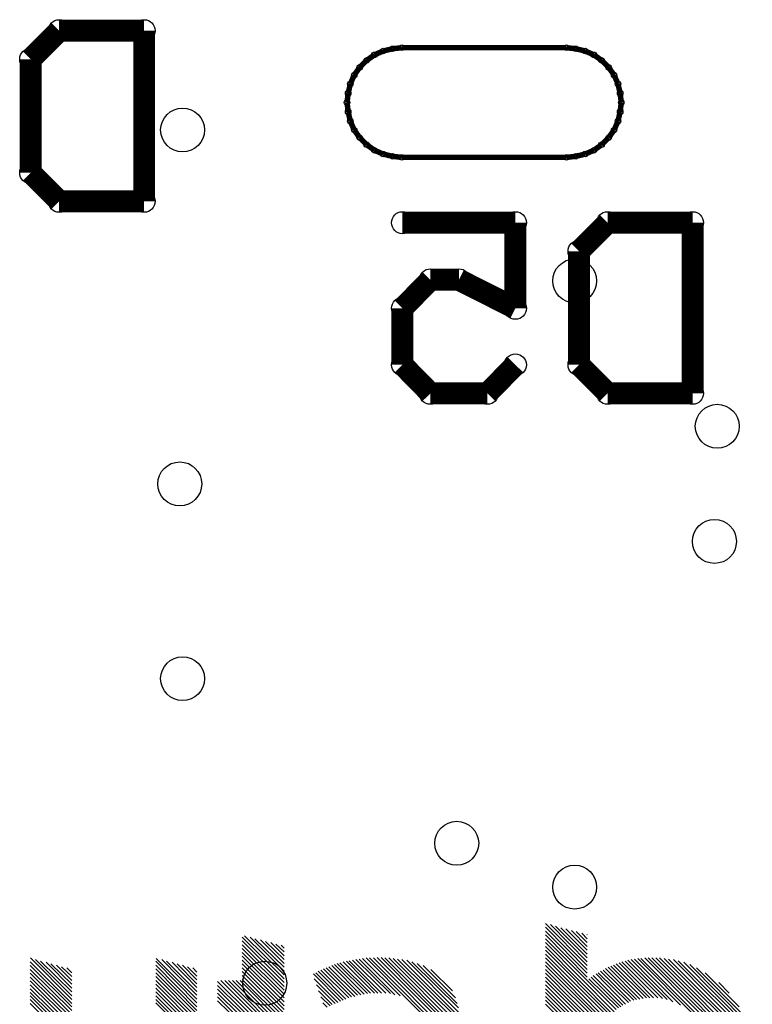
# Model space of a CAD drawing. Extents: x 0 to 23.8, y 0 to 22.7.
# Tile 10 of 14: x 5.8 to 9.2, y 15.2 to 19.7. Entities that reach past the tile are written whole.
import ezdxf

# ---------------------------------------------------------------- set-up
doc = ezdxf.new("R2010")
doc.units = 0
doc.layers.get('0').update_dxf_attribs({"linetype": 'CONTINUOUS'})
for name, color, linetype in [('XIAOESP32C3_GBO', 7, 'CONTINUOUS'), ('XIAOESP32C3_GBS', 6, 'CONTINUOUS'), ('XIAOESP32C3_TXT', 14, 'CONTINUOUS')]:
    doc.layers.add(name, color=color, linetype=linetype)

# ---------------------------------------------------------------- blocks, each defined once
blk = doc.blocks.new('ROUND_1')
blk.add_circle((0, 0), 0.0127)
blk = doc.blocks.new('ROUND_2')
blk.add_circle((0, 0), 0.0508)
blk = doc.blocks.new('ROUND_3')
blk.add_circle((0, 0), 0)
blk = doc.blocks.new('ROUND_24')
blk.add_circle((0, 0), 0.1016)

msp = doc.modelspace()

# ---------------------------------------------------------------- linework, layer by layer
at = {"layer": 'XIAOESP32C3_GBO'}
for points, const_width in [([(5.8166, 19.52752), (5.94868, 19.6596)], 0.1016), ([(5.94868, 19.6596), (6.34238, 19.6596)], 0.1016), ([(6.34238, 19.6596), (6.34238, 18.86966)], 0.1016), ([(5.8166, 19.00174), (5.8166, 19.52752)], 0.1016), ([(7.40918, 19.54784), (7.37362, 19.52244)], 0.0254), ([(7.44982, 19.56562), (7.40918, 19.54784)], 0.0254), ([(7.493, 19.57578), (7.44982, 19.56562)], 0.0254), ([(7.53618, 19.58086), (7.493, 19.57578)], 0.0254), ([(8.29818, 19.58086), (7.53618, 19.58086)], 0.0254), ([(8.34136, 19.57578), (8.29818, 19.58086)], 0.0254), ([(8.38454, 19.56562), (8.34136, 19.57578)], 0.0254), ([(8.42518, 19.54784), (8.38454, 19.56562)], 0.0254), ([(8.46074, 19.52244), (8.42518, 19.54784)], 0.0254), ([(7.37362, 19.52244), (7.3406, 19.48942)], 0.0254), ([(8.49376, 19.48942), (8.46074, 19.52244)], 0.0254), ([(7.3152, 19.45386), (7.29742, 19.41322)], 0.0254), ([(7.3406, 19.48942), (7.3152, 19.45386)], 0.0254), ([(8.51916, 19.45386), (8.49376, 19.48942)], 0.0254), ([(8.53694, 19.41322), (8.51916, 19.45386)], 0.0254), ([(7.29742, 19.41322), (7.28726, 19.37004)], 0.0254), ([(8.5471, 19.37004), (8.53694, 19.41322)], 0.0254), ([(7.28726, 19.37004), (7.28218, 19.32686)], 0.0254), ([(8.55218, 19.32686), (8.5471, 19.37004)], 0.0254), ([(7.28218, 19.32686), (7.28726, 19.28368)], 0.0254), ([(8.5471, 19.28368), (8.55218, 19.32686)], 0.0254), ([(7.28726, 19.28368), (7.29742, 19.2405)], 0.0254), ([(8.53694, 19.2405), (8.5471, 19.28368)], 0.0254), ([(7.29742, 19.2405), (7.3152, 19.19986)], 0.0254), ([(8.51916, 19.19986), (8.53694, 19.2405)], 0.0254), ([(7.3152, 19.19986), (7.3406, 19.1643)], 0.0254), ([(8.49376, 19.1643), (8.51916, 19.19986)], 0.0254), ([(7.3406, 19.1643), (7.37362, 19.13128)], 0.0254), ([(7.37362, 19.13128), (7.40918, 19.10588)], 0.0254), ([(8.42518, 19.10588), (8.46074, 19.13128)], 0.0254), ([(8.46074, 19.13128), (8.49376, 19.1643)], 0.0254), ([(7.40918, 19.10588), (7.44982, 19.0881)], 0.0254), ([(7.44982, 19.0881), (7.493, 19.07794)], 0.0254), ([(8.34136, 19.07794), (8.38454, 19.0881)], 0.0254), ([(8.38454, 19.0881), (8.42518, 19.10588)], 0.0254), ([(7.493, 19.07794), (7.53618, 19.07286)], 0.0254), ([(7.53618, 19.07286), (8.29818, 19.07286)], 0.0254), ([(8.29818, 19.07286), (8.34136, 19.07794)], 0.0254), ([(5.94868, 18.86966), (5.8166, 19.00174)], 0.1016), ([(6.34238, 18.86966), (5.94868, 18.86966)], 0.1016), ([(7.53872, 18.7706), (8.06196, 18.7706)], 0.1016), ([(8.06196, 18.7706), (8.06196, 18.37436)], 0.1016), ([(8.3566, 18.63852), (8.48868, 18.7706)], 0.1016), ([(8.48868, 18.7706), (8.88238, 18.7706)], 0.1016), ([(8.88238, 18.7706), (8.88238, 17.98066)], 0.1016), ([(8.3566, 18.11274), (8.3566, 18.63852)], 0.1016), ([(7.66826, 18.50644), (7.53872, 18.37436)], 0.1016), ([(7.80034, 18.50644), (7.66826, 18.50644)], 0.1016), ([(8.06196, 18.37436), (7.80034, 18.50644)], 0.1016), ([(7.53872, 18.37436), (7.53872, 18.11274)], 0.1016), ([(7.53872, 18.11274), (7.66826, 17.98066)], 0.1016), ([(7.93242, 17.98066), (8.06196, 18.11274)], 0.1016), ([(8.48868, 17.98066), (8.3566, 18.11274)], 0.1016), ([(7.66826, 17.98066), (7.93242, 17.98066)], 0.1016), ([(8.88238, 17.98066), (8.48868, 17.98066)], 0.1016)]:
    msp.add_lwpolyline(points, dxfattribs=dict(at, const_width=const_width))
for points in [[(8.3947, 15.33144), (8.20166, 15.52702)], [(8.20166, 15.50924), (8.3947, 15.31366)], [(8.22452, 15.52194), (8.3947, 15.34922)], [(8.3947, 15.367), (8.24738, 15.51432)], [(8.27278, 15.5067), (8.3947, 15.38478)], [(8.3947, 15.40256), (8.29564, 15.50162)], [(6.79704, 15.46352), (6.99008, 15.27048)], [(6.99008, 15.28826), (6.8072, 15.4686)], [(6.8326, 15.46352), (6.99008, 15.30604)], [(6.99008, 15.32382), (6.85546, 15.4559)], [(8.3947, 15.29588), (8.20166, 15.49146)], [(8.20166, 15.47368), (8.3947, 15.2781)], [(8.52932, 15.12824), (8.20166, 15.4559)], [(8.32104, 15.494), (8.3947, 15.42034)], [(8.3947, 15.43812), (8.3439, 15.48892)], [(8.3693, 15.4813), (8.3947, 15.4559)], [(8.3947, 15.47368), (8.39216, 15.47622)], [(6.99008, 15.2527), (6.79704, 15.44574)], [(6.79704, 15.42796), (6.99008, 15.23492)], [(6.99008, 15.21714), (6.79704, 15.41018)], [(6.88086, 15.45082), (6.99008, 15.3416)], [(6.99008, 15.35938), (6.90372, 15.4432)], [(6.92912, 15.43812), (6.99008, 15.37716)], [(6.99008, 15.39494), (6.95198, 15.4305)], [(6.97738, 15.42542), (6.99008, 15.41272)], [(8.20166, 15.43812), (8.51916, 15.11808)], [(8.509, 15.11046), (8.20166, 15.42034)], [(5.8166, 15.367), (6.0071, 15.17396)], [(6.58622, 15.1765), (6.39826, 15.36446)], [(6.79704, 15.3924), (6.99008, 15.19936)], [(6.99008, 15.18158), (6.79704, 15.37462)], [(7.33806, 15.36192), (7.50316, 15.19682)], [(7.52856, 15.19174), (7.3533, 15.36446)], [(7.37108, 15.367), (7.76478, 14.97076)], [(7.7724, 14.98092), (7.38632, 15.367)], [(7.4041, 15.367), (7.77748, 14.99362)], [(7.7851, 15.00632), (7.42188, 15.36954)], [(7.43966, 15.36954), (7.78764, 15.01902)], [(7.79272, 15.03172), (7.45744, 15.367)], [(7.47522, 15.367), (7.79526, 15.04696)], [(7.7978, 15.0622), (7.49554, 15.36446)], [(7.51586, 15.36192), (7.80034, 15.07998)], [(8.20166, 15.40256), (8.50138, 15.10284)], [(8.49376, 15.09268), (8.20166, 15.38478)], [(8.20166, 15.367), (8.4836, 15.08252)], [(8.8265, 15.14856), (8.61314, 15.36192)], [(8.62838, 15.36446), (9.15162, 14.83868)], [(9.15416, 14.85392), (8.64362, 15.36446)], [(8.6614, 15.367), (9.1567, 14.86916)], [(9.15924, 14.88694), (8.67664, 15.367)], [(8.69442, 15.367), (9.15924, 14.90218)], [(9.15924, 14.91996), (8.7122, 15.367)], [(8.72998, 15.367), (9.15924, 14.93774)], [(9.15924, 14.95806), (8.7503, 15.36446)], [(8.77062, 15.36192), (9.1567, 14.97584)], [(6.0071, 15.15618), (5.81406, 15.34922)], [(5.81406, 15.33144), (6.0071, 15.14094)], [(6.0071, 15.19174), (5.83946, 15.35938)], [(5.86232, 15.35176), (6.0071, 15.20952)], [(6.0071, 15.2273), (5.88772, 15.34668)], [(5.91058, 15.33906), (6.0071, 15.24508)], [(6.0071, 15.26286), (5.93598, 15.33398)], [(5.95884, 15.32636), (6.0071, 15.28064)], [(6.0071, 15.29842), (5.98424, 15.32128)], [(6.39572, 15.35176), (6.58622, 15.15872)], [(6.58622, 15.14094), (6.39572, 15.33398)], [(6.39572, 15.3162), (6.58622, 15.12316)], [(6.42366, 15.35938), (6.58622, 15.19428)], [(6.58622, 15.21206), (6.44652, 15.35176)], [(6.47192, 15.34668), (6.58622, 15.22984)], [(6.58622, 15.24762), (6.49478, 15.33906)], [(6.52018, 15.33398), (6.58622, 15.2654)], [(6.58622, 15.28318), (6.54304, 15.32636)], [(6.56844, 15.32128), (6.58622, 15.30096)], [(6.79704, 15.35684), (6.99008, 15.1638)], [(6.99008, 15.14602), (6.79704, 15.33906)], [(6.79704, 15.32128), (6.99008, 15.12824)], [(7.17296, 15.3162), (7.3025, 15.18666)], [(7.31774, 15.1892), (7.18566, 15.32128)], [(7.19836, 15.32636), (7.33044, 15.19428)], [(7.34568, 15.19682), (7.21106, 15.33144)], [(7.22376, 15.33652), (7.36092, 15.19936)], [(7.37616, 15.2019), (7.23646, 15.3416)], [(7.24916, 15.34414), (7.3914, 15.20444)], [(7.40918, 15.20444), (7.2644, 15.34922)], [(7.27964, 15.35176), (7.42442, 15.20444)], [(7.4422, 15.20444), (7.29234, 15.3543)], [(7.30758, 15.35684), (7.46252, 15.20444)], [(7.48284, 15.2019), (7.32282, 15.35938)], [(7.80034, 15.09522), (7.53618, 15.35938)], [(7.55904, 15.35684), (7.7978, 15.11554)], [(7.7978, 15.13586), (7.5819, 15.34922)], [(7.6073, 15.3416), (7.79272, 15.15618)], [(7.7851, 15.18158), (7.63524, 15.33144)], [(8.47598, 15.07236), (8.20166, 15.34922)], [(8.20166, 15.33144), (8.4709, 15.0622)], [(8.6233, 15.17396), (8.47852, 15.31874)], [(8.49122, 15.32382), (8.63854, 15.1765)], [(8.65378, 15.17904), (8.50392, 15.3289)], [(8.51662, 15.33398), (8.66902, 15.18158)], [(8.68426, 15.18158), (8.52932, 15.33906)], [(8.54202, 15.34414), (8.70204, 15.18158)], [(8.72236, 15.18158), (8.55472, 15.34922)], [(8.56996, 15.35176), (8.74268, 15.17904)], [(8.76554, 15.17396), (8.58266, 15.35684)], [(8.5979, 15.35938), (8.79094, 15.1638)], [(9.15162, 14.9987), (8.79348, 15.35938)], [(8.81634, 15.3543), (9.14908, 15.02156)], [(9.14146, 15.04442), (8.84174, 15.34668)], [(8.86968, 15.33652), (9.1313, 15.07236)], [(9.1186, 15.10284), (8.90016, 15.32128)], [(6.0071, 15.12316), (5.81406, 15.31366)], [(5.81406, 15.29588), (6.0071, 15.10538)], [(6.0071, 15.0876), (5.81406, 15.2781)], [(6.58622, 15.10792), (6.39572, 15.29842)], [(6.39572, 15.28064), (6.58622, 15.09014)], [(6.99008, 15.11046), (6.79704, 15.3035)], [(6.79704, 15.28572), (6.99008, 15.09268)], [(7.12724, 15.29334), (7.2517, 15.16634)], [(7.239, 15.16126), (7.12978, 15.27048)], [(7.2644, 15.17142), (7.1374, 15.29842)], [(7.14756, 15.30604), (7.2771, 15.1765)], [(7.2898, 15.18158), (7.16026, 15.31112)], [(7.76986, 15.2146), (7.6708, 15.31366)], [(8.46328, 15.05204), (8.20166, 15.31366)], [(8.20166, 15.29588), (8.45566, 15.03934)], [(8.45058, 15.02918), (8.20166, 15.2781)], [(8.40232, 15.27048), (8.53948, 15.13586)], [(8.54964, 15.14094), (8.41248, 15.2781)], [(8.42264, 15.28572), (8.5598, 15.14856)], [(8.5725, 15.15364), (8.43534, 15.29334)], [(8.4455, 15.29842), (8.5852, 15.16126)], [(8.59536, 15.16634), (8.45566, 15.30604)], [(8.46836, 15.31112), (8.6106, 15.17142)], [(8.9408, 15.29842), (9.09828, 15.14094)], [(5.81406, 15.26032), (6.0071, 15.06982)], [(6.0071, 15.05204), (5.81406, 15.24254)], [(5.81406, 15.22476), (6.0071, 15.03426)], [(6.39572, 15.26286), (6.58622, 15.07236)], [(6.58622, 15.05458), (6.39572, 15.24508)], [(6.39572, 15.2273), (6.58622, 15.0368)], [(6.68274, 15.25778), (6.99008, 14.95298)], [(6.99008, 14.9352), (6.68274, 15.24)], [(6.99008, 14.97076), (6.69798, 15.26286)], [(6.71576, 15.26286), (6.99008, 14.98854)], [(6.99008, 15.00378), (6.73354, 15.26286)], [(6.75132, 15.26286), (6.99008, 15.02156)], [(6.99008, 15.03934), (6.7691, 15.26286)], [(6.78688, 15.26286), (6.99008, 15.05712)], [(6.99008, 15.0749), (6.79704, 15.26794)], [(7.13994, 15.24254), (7.2263, 15.15618)], [(8.20166, 15.26032), (8.4455, 15.01648)], [(8.44042, 15.00378), (8.20166, 15.24254)], [(8.20166, 15.22476), (8.43534, 14.98854)], [(9.05256, 15.20444), (9.0043, 15.2527)], [(6.0071, 15.01648), (5.81406, 15.20698)], [(5.81406, 15.19174), (6.0071, 14.9987)], [(6.58622, 15.01902), (6.39572, 15.20952)], [(6.39572, 15.19174), (6.58622, 15.00124)], [(6.68274, 15.22222), (6.99008, 14.91742)], [(6.99008, 14.89964), (6.68274, 15.20444)], [(6.68274, 15.18666), (6.99008, 14.88186)], [(7.2136, 15.1511), (7.1501, 15.2146)], [(7.16026, 15.18666), (7.20344, 15.14602)], [(8.4328, 14.97584), (8.20166, 15.20698)], [(8.20166, 15.1892), (8.43026, 14.9606)], [(6.0071, 14.98092), (5.81406, 15.17396)], [(5.81406, 15.15618), (6.0071, 14.96314)], [(6.58622, 14.98346), (6.39572, 15.17396)], [(6.39572, 15.15872), (6.58622, 14.96568)], [(6.78434, 15.06982), (6.68274, 15.16888)], [(7.19074, 15.1384), (7.17042, 15.15872)], [(8.42772, 14.94536), (8.20166, 15.17142)], [(8.20166, 15.15364), (8.42518, 14.93012)]]:
    msp.add_lwpolyline(points, dxfattribs=at)
at = {"layer": 'XIAOESP32C3_GBS', "const_width": 0.0254}
for points in [[(7.40918, 19.54784), (7.37362, 19.52244)], [(7.44982, 19.56562), (7.40918, 19.54784)], [(7.493, 19.57578), (7.44982, 19.56562)], [(7.53618, 19.58086), (7.493, 19.57578)], [(8.29818, 19.58086), (7.53618, 19.58086)], [(8.34136, 19.57578), (8.29818, 19.58086)], [(8.38454, 19.56562), (8.34136, 19.57578)], [(8.42518, 19.54784), (8.38454, 19.56562)], [(8.46074, 19.52244), (8.42518, 19.54784)], [(7.37362, 19.52244), (7.3406, 19.48942)], [(8.49376, 19.48942), (8.46074, 19.52244)], [(7.3152, 19.45386), (7.29742, 19.41322)], [(7.3406, 19.48942), (7.3152, 19.45386)], [(8.51916, 19.45386), (8.49376, 19.48942)], [(8.53694, 19.41322), (8.51916, 19.45386)], [(7.29742, 19.41322), (7.28726, 19.37004)], [(8.5471, 19.37004), (8.53694, 19.41322)], [(7.28726, 19.37004), (7.28218, 19.32686)], [(8.55218, 19.32686), (8.5471, 19.37004)], [(7.28218, 19.32686), (7.28726, 19.28368)], [(8.5471, 19.28368), (8.55218, 19.32686)], [(7.28726, 19.28368), (7.29742, 19.2405)], [(8.53694, 19.2405), (8.5471, 19.28368)], [(7.29742, 19.2405), (7.3152, 19.19986)], [(8.51916, 19.19986), (8.53694, 19.2405)], [(7.3152, 19.19986), (7.3406, 19.1643)], [(8.49376, 19.1643), (8.51916, 19.19986)], [(7.3406, 19.1643), (7.37362, 19.13128)], [(7.37362, 19.13128), (7.40918, 19.10588)], [(8.42518, 19.10588), (8.46074, 19.13128)], [(8.46074, 19.13128), (8.49376, 19.1643)], [(7.40918, 19.10588), (7.44982, 19.0881)], [(7.44982, 19.0881), (7.493, 19.07794)], [(8.34136, 19.07794), (8.38454, 19.0881)], [(8.38454, 19.0881), (8.42518, 19.10588)], [(7.493, 19.07794), (7.53618, 19.07286)], [(7.53618, 19.07286), (8.29818, 19.07286)], [(8.29818, 19.07286), (8.34136, 19.07794)]]:
    msp.add_lwpolyline(points, dxfattribs=at)

# ---------------------------------------------------------------- block references
at = {"layer": 'XIAOESP32C3_GBO'}
for name, p in [('ROUND_2', (5.94868, 19.6596)), ('ROUND_2', (6.34238, 19.6596)), ('ROUND_2', (6.34238, 19.6596)), ('ROUND_2', (5.8166, 19.52752)), ('ROUND_1', (7.40918, 19.54784)), ('ROUND_1', (7.44982, 19.56562)), ('ROUND_1', (7.493, 19.57578)), ('ROUND_1', (7.53618, 19.58086)), ('ROUND_1', (8.29818, 19.58086)), ('ROUND_1', (8.34136, 19.57578)), ('ROUND_1', (8.38454, 19.56562)), ('ROUND_1', (8.42518, 19.54784)), ('ROUND_1', (7.37362, 19.52244)), ('ROUND_1', (8.46074, 19.52244)), ('ROUND_1', (7.3152, 19.45386)), ('ROUND_1', (7.3406, 19.48942)), ('ROUND_1', (8.49376, 19.48942)), ('ROUND_1', (8.51916, 19.45386)), ('ROUND_1', (7.29742, 19.41322)), ('ROUND_1', (8.53694, 19.41322)), ('ROUND_1', (7.28726, 19.37004)), ('ROUND_1', (8.5471, 19.37004)), ('ROUND_1', (7.28218, 19.32686)), ('ROUND_1', (8.55218, 19.32686)), ('ROUND_1', (7.28726, 19.28368)), ('ROUND_1', (8.5471, 19.28368)), ('ROUND_1', (7.29742, 19.2405)), ('ROUND_1', (8.53694, 19.2405)), ('ROUND_1', (7.3152, 19.19986)), ('ROUND_1', (8.51916, 19.19986)), ('ROUND_1', (7.3406, 19.1643)), ('ROUND_1', (7.37362, 19.13128)), ('ROUND_1', (8.46074, 19.13128)), ('ROUND_1', (8.49376, 19.1643)), ('ROUND_1', (7.40918, 19.10588)), ('ROUND_1', (7.44982, 19.0881)), ('ROUND_1', (8.38454, 19.0881)), ('ROUND_1', (8.42518, 19.10588)), ('ROUND_1', (7.493, 19.07794)), ('ROUND_1', (7.53618, 19.07286)), ('ROUND_1', (7.53618, 19.07286)), ('ROUND_1', (8.29818, 19.07286)), ('ROUND_1', (8.34136, 19.07794)), ('ROUND_2', (5.8166, 19.00174)), ('ROUND_2', (5.94868, 18.86966)), ('ROUND_2', (6.34238, 18.86966)), ('ROUND_2', (7.53872, 18.7706)), ('ROUND_2', (8.06196, 18.7706)), ('ROUND_2', (8.48868, 18.7706)), ('ROUND_2', (8.88238, 18.7706)), ('ROUND_2', (8.3566, 18.63852)), ('ROUND_2', (7.66826, 18.50644)), ('ROUND_2', (7.80034, 18.50644)), ('ROUND_2', (7.53872, 18.37436)), ('ROUND_2', (8.06196, 18.37436)), ('ROUND_2', (7.53872, 18.11274)), ('ROUND_2', (8.06196, 18.11274)), ('ROUND_2', (8.3566, 18.11274)), ('ROUND_2', (8.3566, 18.11274)), ('ROUND_2', (7.66826, 17.98066)), ('ROUND_2', (7.93242, 17.98066)), ('ROUND_2', (8.48868, 17.98066)), ('ROUND_2', (8.88238, 17.98066)), ('ROUND_3', (8.20166, 15.52702)), ('ROUND_3', (8.22452, 15.52194)), ('ROUND_3', (8.24738, 15.51432)), ('ROUND_3', (8.20166, 15.50924)), ('ROUND_3', (8.27278, 15.5067)), ('ROUND_3', (8.29564, 15.50162)), ('ROUND_3', (8.32104, 15.494)), ('ROUND_3', (8.20166, 15.49146)), ('ROUND_3', (8.3439, 15.48892)), ('ROUND_3', (8.3693, 15.4813)), ('ROUND_3', (8.39216, 15.47622)), ('ROUND_3', (8.20166, 15.47368)), ('ROUND_3', (8.3947, 15.47368)), ('ROUND_3', (6.8072, 15.4686)), ('ROUND_3', (6.79704, 15.46352)), ('ROUND_3', (6.8326, 15.46352)), ('ROUND_3', (8.20166, 15.4559)), ('ROUND_3', (8.3947, 15.4559)), ('ROUND_3', (6.85546, 15.4559)), ('ROUND_3', (6.88086, 15.45082)), ('ROUND_3', (6.79704, 15.44574)), ('ROUND_3', (6.90372, 15.4432)), ('ROUND_3', (8.20166, 15.43812)), ('ROUND_3', (8.3947, 15.43812)), ('ROUND_3', (6.92912, 15.43812)), ('ROUND_3', (6.95198, 15.4305)), ('ROUND_3', (6.79704, 15.42796)), ('ROUND_3', (6.97738, 15.42542)), ('ROUND_3', (8.20166, 15.42034)), ('ROUND_3', (8.3947, 15.42034)), ('ROUND_3', (6.99008, 15.41272)), ('ROUND_3', (6.79704, 15.41018)), ('ROUND_3', (8.20166, 15.40256)), ('ROUND_3', (8.3947, 15.40256)), ('ROUND_3', (6.99008, 15.39494)), ('ROUND_3', (6.79704, 15.3924)), ('ROUND_3', (8.20166, 15.38478)), ('ROUND_3', (8.3947, 15.38478)), ('ROUND_3', (6.99008, 15.37716)), ('ROUND_3', (6.79704, 15.37462)), ('ROUND_3', (7.43966, 15.36954)), ('ROUND_3', (7.42188, 15.36954)), ('ROUND_3', (8.20166, 15.367)), ('ROUND_3', (8.6614, 15.367)), ('ROUND_3', (8.67664, 15.367)), ('ROUND_3', (8.69442, 15.367)), ('ROUND_3', (8.7122, 15.367)), ('ROUND_3', (8.72998, 15.367)), ('ROUND_3', (8.3947, 15.367)), ('ROUND_3', (7.47522, 15.367)), ('ROUND_3', (7.45744, 15.367)), ('ROUND_3', (7.4041, 15.367)), ('ROUND_3', (7.38632, 15.367)), ('ROUND_3', (7.37108, 15.367)), ('ROUND_3', (5.8166, 15.367)), ('ROUND_3', (8.64362, 15.36446)), ('ROUND_3', (8.62838, 15.36446)), ('ROUND_3', (8.7503, 15.36446)), ('ROUND_3', (7.49554, 15.36446)), ('ROUND_3', (6.39826, 15.36446)), ('ROUND_3', (7.3533, 15.36446)), ('ROUND_3', (8.61314, 15.36192)), ('ROUND_3', (8.77062, 15.36192)), ('ROUND_3', (7.51586, 15.36192)), ('ROUND_3', (7.33806, 15.36192)), ('ROUND_3', (8.5979, 15.35938)), ('ROUND_3', (8.79348, 15.35938)), ('ROUND_3', (7.53618, 15.35938)), ('ROUND_3', (5.83946, 15.35938)), ('ROUND_3', (6.42366, 15.35938)), ('ROUND_3', (6.99008, 15.35938)), ('ROUND_3', (7.32282, 15.35938)), ('ROUND_3', (8.58266, 15.35684)), ('ROUND_3', (7.55904, 15.35684)), ('ROUND_3', (6.79704, 15.35684)), ('ROUND_3', (7.30758, 15.35684)), ('ROUND_3', (8.81634, 15.3543)), ('ROUND_3', (7.29234, 15.3543)), ('ROUND_3', (8.56996, 15.35176)), ('ROUND_3', (5.86232, 15.35176)), ('ROUND_3', (6.39572, 15.35176)), ('ROUND_3', (6.44652, 15.35176)), ('ROUND_3', (7.27964, 15.35176)), ('ROUND_3', (8.20166, 15.34922)), ('ROUND_3', (8.55472, 15.34922)), ('ROUND_3', (8.3947, 15.34922)), ('ROUND_3', (7.5819, 15.34922)), ('ROUND_3', (5.81406, 15.34922)), ('ROUND_3', (7.2644, 15.34922)), ('ROUND_3', (8.84174, 15.34668)), ('ROUND_3', (5.88772, 15.34668)), ('ROUND_3', (6.47192, 15.34668)), ('ROUND_3', (8.54202, 15.34414)), ('ROUND_3', (7.24916, 15.34414)), ('ROUND_3', (7.6073, 15.3416)), ('ROUND_3', (6.99008, 15.3416)), ('ROUND_3', (7.23646, 15.3416)), ('ROUND_3', (8.52932, 15.33906)), ('ROUND_3', (5.91058, 15.33906)), ('ROUND_3', (6.49478, 15.33906)), ('ROUND_3', (6.79704, 15.33906)), ('ROUND_3', (8.86968, 15.33652)), ('ROUND_3', (7.22376, 15.33652)), ('ROUND_3', (8.51662, 15.33398)), ('ROUND_3', (5.93598, 15.33398)), ('ROUND_3', (6.39572, 15.33398)), ('ROUND_3', (6.52018, 15.33398)), ('ROUND_3', (8.20166, 15.33144)), ('ROUND_3', (8.3947, 15.33144)), ('ROUND_3', (7.63524, 15.33144)), ('ROUND_3', (5.81406, 15.33144)), ('ROUND_3', (7.21106, 15.33144)), ('ROUND_3', (8.50392, 15.3289)), ('ROUND_3', (5.95884, 15.32636)), ('ROUND_3', (6.54304, 15.32636)), ('ROUND_3', (7.19836, 15.32636)), ('ROUND_3', (8.49122, 15.32382)), ('ROUND_3', (6.99008, 15.32382)), ('ROUND_3', (8.90016, 15.32128)), ('ROUND_3', (5.98424, 15.32128)), ('ROUND_3', (6.56844, 15.32128)), ('ROUND_3', (6.79704, 15.32128)), ('ROUND_3', (7.18566, 15.32128)), ('ROUND_3', (8.47852, 15.31874)), ('ROUND_3', (6.39572, 15.3162)), ('ROUND_3', (7.17296, 15.3162)), ('ROUND_3', (8.20166, 15.31366)), ('ROUND_3', (8.3947, 15.31366)), ('ROUND_3', (5.81406, 15.31366)), ('ROUND_3', (7.6708, 15.31366)), ('ROUND_3', (8.46836, 15.31112)), ('ROUND_3', (7.16026, 15.31112)), ('ROUND_3', (8.45566, 15.30604)), ('ROUND_3', (6.99008, 15.30604)), ('ROUND_3', (7.14756, 15.30604)), ('ROUND_3', (6.79704, 15.3035)), ('ROUND_3', (6.58622, 15.30096)), ('ROUND_3', (8.4455, 15.29842)), ('ROUND_3', (8.9408, 15.29842)), ('ROUND_3', (6.0071, 15.29842)), ('ROUND_3', (6.39572, 15.29842)), ('ROUND_3', (7.1374, 15.29842)), ('ROUND_3', (8.20166, 15.29588)), ('ROUND_3', (8.3947, 15.29588)), ('ROUND_3', (5.81406, 15.29588)), ('ROUND_3', (8.43534, 15.29334)), ('ROUND_3', (7.12724, 15.29334)), ('ROUND_3', (6.99008, 15.28826)), ('ROUND_3', (8.42264, 15.28572)), ('ROUND_3', (6.79704, 15.28572)), ('ROUND_3', (6.58622, 15.28318)), ('ROUND_3', (6.0071, 15.28064)), ('ROUND_3', (6.39572, 15.28064)), ('ROUND_3', (8.20166, 15.2781)), ('ROUND_3', (8.3947, 15.2781)), ('ROUND_3', (8.41248, 15.2781)), ('ROUND_3', (5.81406, 15.2781)), ('ROUND_3', (8.40232, 15.27048)), ('ROUND_3', (6.99008, 15.27048)), ('ROUND_3', (7.12978, 15.27048)), ('ROUND_3', (6.79704, 15.26794)), ('ROUND_3', (6.58622, 15.2654)), ('ROUND_3', (6.0071, 15.26286)), ('ROUND_3', (6.69798, 15.26286)), ('ROUND_3', (6.71576, 15.26286)), ('ROUND_3', (6.73354, 15.26286)), ('ROUND_3', (6.75132, 15.26286)), ('ROUND_3', (6.7691, 15.26286)), ('ROUND_3', (6.78688, 15.26286)), ('ROUND_3', (6.39572, 15.26286)), ('ROUND_3', (8.20166, 15.26032)), ('ROUND_3', (5.81406, 15.26032)), ('ROUND_3', (6.68274, 15.25778)), ('ROUND_3', (9.0043, 15.2527)), ('ROUND_3', (6.99008, 15.2527)), ('ROUND_3', (6.58622, 15.24762)), ('ROUND_3', (6.0071, 15.24508)), ('ROUND_3', (6.39572, 15.24508)), ('ROUND_3', (8.20166, 15.24254)), ('ROUND_3', (5.81406, 15.24254)), ('ROUND_3', (7.13994, 15.24254)), ('ROUND_3', (6.68274, 15.24)), ('ROUND_3', (6.99008, 15.23492)), ('ROUND_3', (6.58622, 15.22984)), ('ROUND_3', (6.0071, 15.2273)), ('ROUND_3', (6.39572, 15.2273)), ('ROUND_3', (8.20166, 15.22476)), ('ROUND_3', (5.81406, 15.22476)), ('ROUND_3', (6.68274, 15.22222)), ('ROUND_3', (6.99008, 15.21714)), ('ROUND_3', (7.1501, 15.2146)), ('ROUND_3', (7.76986, 15.2146)), ('ROUND_3', (6.58622, 15.21206)), ('ROUND_3', (6.0071, 15.20952)), ('ROUND_3', (6.39572, 15.20952)), ('ROUND_3', (8.20166, 15.20698)), ('ROUND_3', (5.81406, 15.20698)), ('ROUND_3', (9.05256, 15.20444)), ('ROUND_3', (7.3914, 15.20444)), ('ROUND_3', (7.40918, 15.20444)), ('ROUND_3', (7.42442, 15.20444)), ('ROUND_3', (7.4422, 15.20444)), ('ROUND_3', (7.46252, 15.20444)), ('ROUND_3', (6.68274, 15.20444)), ('ROUND_3', (7.37616, 15.2019)), ('ROUND_3', (7.48284, 15.2019)), ('ROUND_3', (6.99008, 15.19936)), ('ROUND_3', (7.36092, 15.19936)), ('ROUND_3', (7.34568, 15.19682)), ('ROUND_3', (7.50316, 15.19682)), ('ROUND_3', (6.58622, 15.19428)), ('ROUND_3', (7.33044, 15.19428)), ('ROUND_3', (5.81406, 15.19174)), ('ROUND_3', (6.0071, 15.19174)), ('ROUND_3', (7.52856, 15.19174)), ('ROUND_3', (6.39572, 15.19174)), ('ROUND_3', (8.20166, 15.1892)), ('ROUND_3', (7.31774, 15.1892)), ('ROUND_3', (7.3025, 15.18666)), ('ROUND_3', (7.16026, 15.18666)), ('ROUND_3', (6.68274, 15.18666)), ('ROUND_3', (8.66902, 15.18158)), ('ROUND_3', (8.68426, 15.18158)), ('ROUND_3', (8.70204, 15.18158)), ('ROUND_3', (8.72236, 15.18158)), ('ROUND_3', (7.7851, 15.18158)), ('ROUND_3', (6.99008, 15.18158)), ('ROUND_3', (7.2898, 15.18158)), ('ROUND_3', (8.65378, 15.17904)), ('ROUND_3', (8.74268, 15.17904)), ('ROUND_3', (8.63854, 15.1765)), ('ROUND_3', (6.58622, 15.1765)), ('ROUND_3', (7.2771, 15.1765)), ('ROUND_3', (8.6233, 15.17396)), ('ROUND_3', (8.76554, 15.17396)), ('ROUND_3', (5.81406, 15.17396)), ('ROUND_3', (6.0071, 15.17396)), ('ROUND_3', (6.39572, 15.17396)), ('ROUND_3', (8.20166, 15.17142)), ('ROUND_3', (8.6106, 15.17142)), ('ROUND_3', (7.2644, 15.17142)), ('ROUND_3', (6.68274, 15.16888)), ('ROUND_3', (8.59536, 15.16634)), ('ROUND_3', (7.2517, 15.16634)), ('ROUND_3', (8.79094, 15.1638)), ('ROUND_3', (6.99008, 15.1638)), ('ROUND_3', (8.5852, 15.16126)), ('ROUND_3', (7.239, 15.16126)), ('ROUND_3', (6.58622, 15.15872)), ('ROUND_3', (7.17042, 15.15872)), ('ROUND_3', (6.39572, 15.15872)), ('ROUND_3', (7.79272, 15.15618)), ('ROUND_3', (5.81406, 15.15618)), ('ROUND_3', (6.0071, 15.15618)), ('ROUND_3', (7.2263, 15.15618)), ('ROUND_3', (8.20166, 15.15364)), ('ROUND_3', (8.5725, 15.15364))]:
    msp.add_blockref(name, p, dxfattribs=at)
at = {"layer": 'XIAOESP32C3_GBS'}
for p in [(7.40918, 19.54784), (7.44982, 19.56562), (7.493, 19.57578), (7.53618, 19.58086), (8.29818, 19.58086), (8.34136, 19.57578), (8.38454, 19.56562), (8.42518, 19.54784), (7.37362, 19.52244), (8.46074, 19.52244), (7.3152, 19.45386), (7.3406, 19.48942), (8.49376, 19.48942), (8.51916, 19.45386), (7.29742, 19.41322), (8.53694, 19.41322), (7.28726, 19.37004), (8.5471, 19.37004), (7.28218, 19.32686), (8.55218, 19.32686), (7.28726, 19.28368), (8.5471, 19.28368), (7.29742, 19.2405), (8.53694, 19.2405), (7.3152, 19.19986), (8.51916, 19.19986), (7.3406, 19.1643), (7.37362, 19.13128), (8.46074, 19.13128), (8.49376, 19.1643), (7.40918, 19.10588), (7.44982, 19.0881), (8.38454, 19.0881), (8.42518, 19.10588), (7.493, 19.07794), (7.53618, 19.07286), (7.53618, 19.07286), (8.29818, 19.07286), (8.34136, 19.07794)]:
    msp.add_blockref('ROUND_1', p, dxfattribs=at)
at = {"layer": 'XIAOESP32C3_TXT'}
for p in [(6.52018, 19.19986), (8.33628, 18.50136), (8.99668, 17.82826), (6.50748, 17.56156), (8.98398, 17.29486), (6.52018, 16.65986), (7.79018, 15.89786), (8.33628, 15.69466), (6.90118, 15.25016)]:
    msp.add_blockref('ROUND_24', p, dxfattribs=at)

doc.saveas('drawing.dxf')
